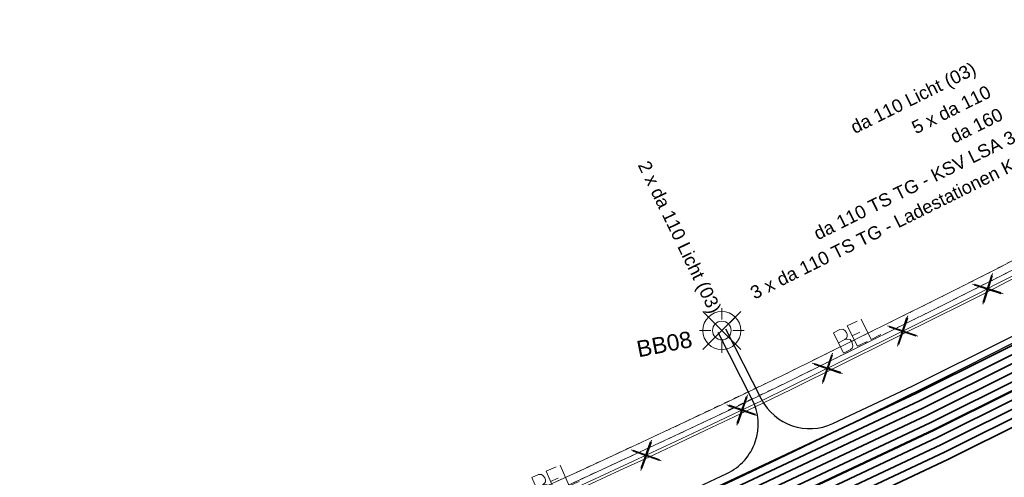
# Model space of a CAD drawing. Header units: metres. Extents: x -502 to 161, y -108 to 174.
# Tile 18 of 256: x -295.87 to -277.79, y -32.47 to -24.06. Entities that reach past the tile are written whole.
import ezdxf

# ---------------------------------------------------------------- set-up
doc = ezdxf.new("R2010")
doc.units = ezdxf.units.M
doc.header["$LTSCALE"] = 0.1
doc.linetypes.add('2-1', pattern=[0.17, 0.06, -0.025, 0.06, -0.025])
for name, color, linetype in [('BRI31-005.05-5p02-Koordinierung Lageplan 4. BA ZOB West 2022-06-15', 7, 'Continuous'), ('BRI31-005.06-5f07-Koordinierung Lageplan 4. BA ZOB Fernbusbahnh', 7, 'Continuous'), ('BRI31-005.07-5f08-Koordinierung Lageplan 4. BA Radstation - Seeterrasse 2023-05-31', 7, 'Continuous')]:
    doc.layers.add(name, color=color, linetype=linetype)
doc.styles.add('Arial', font='arial.ttf')

# ---------------------------------------------------------------- blocks, each defined once
blk = doc.blocks.new('WP_LP_1030')
at = {"color": 150, "linetype": 'Continuous', "lineweight": 9, "true_color": 0x007fff, "transparency": 33554687}
for p, q in [((0, 0.20412), (0, 0.40824)), ((0, 0.40824), (0, 0.20412)), ((-0.348452, 0.348458), (0.144332, -0.144332)), ((-0.144332, -0.144332), (0.348452, 0.348458)), ((0.144332, 0.144338), (0.348452, 0.348458)), ((-0.20412, 0), (-0.40824, 0)), ((-0.20412, 0), (-0.40824, 0)), ((0.20412, 0), (0.40824, 0)), ((-0.144332, -0.144332), (-0.348452, -0.348452)), ((-0.144332, -0.144332), (-0.348452, -0.348452)), ((0.144332, -0.144332), (0.348452, -0.348452)), ((0.144332, -0.144332), (0.348452, -0.348452)), ((0, -0.20412), (0, -0.40824)), ((0, -0.20412), (0, -0.40824))]:
    blk.add_line(p, q, dxfattribs=at)
at = {"color": 7, "linetype": 'Continuous', "lineweight": 20, "transparency": 33554687}
for radius in [0.35, 0.171323]:
    blk.add_circle((0, 0), radius, dxfattribs=at)
blk = doc.blocks.new('10011')
at = {"color": 190, "linetype": 'Continuous', "lineweight": 13, "true_color": 0x7f00ff, "transparency": 33554687}
for p, q in [((4.302568, 0.608018), (4.469535, 0.6081)), ((4.302568, 0.608018), (4.304235, 0.088154)), ((4.655568, 0.608018), (4.907582, 0.608142)), ((4.655568, 0.608018), (4.657235, 0.088154)), ((5.008568, 0.608018), (5.010235, 0.088154)), ((4.302693, 0.352595), (4.469661, 0.352677)), ((4.655694, 0.352595), (4.847467, 0.352689)), ((4.302824, 0.088154), (4.469791, 0.088236)), ((4.655824, 0.088154), (4.907837, 0.088278)), ((5.008823, 0.088154), (5.260838, 0.088278))]:
    blk.add_line(p, q, dxfattribs=at)
at = {"color": 190, "linetype": 'Continuous', "lineweight": 13, "true_color": 0x7f00ff, "transparency": 33554687, "flags": 128}
blk.add_lwpolyline([(4.469535, 0.6081), (4.530396, 0.585559), (4.557445, 0.540477), (4.569467, 0.480368), (4.566462, 0.43228), (4.546926, 0.393209), (4.513866, 0.367663), (4.469661, 0.352677), (4.531898, 0.330094), (4.573975, 0.298537), (4.585997, 0.238428), (4.581489, 0.182827), (4.567964, 0.136242), (4.52739, 0.103182), (4.469791, 0.088236)], dxfattribs=at)
blk = doc.blocks.new('1016')
at = {"color": 7, "linetype": 'Continuous', "lineweight": 9, "transparency": 33554687}
for p, q in [((0.703072, 0.277444), (1.257444, -0.276928)), ((1.257444, 0.277444), (0.703072, -0.276928))]:
    blk.add_line(p, q, dxfattribs=at)
at = {"color": 2, "linetype": 'Continuous', "lineweight": 20, "true_color": 0xffff00, "transparency": 33554687}
for p, q in [((1.212401, 0.25319), (0.727326, -0.231885)), ((0.748114, 0.25319), (1.23319, -0.231885)), ((0.727326, 0.232401), (1.212401, -0.252674)), ((1.23319, 0.232401), (0.748114, -0.252674))]:
    blk.add_line(p, q, dxfattribs=at)

msp = doc.modelspace()

# ---------------------------------------------------------------- linework, layer by layer
at = {"layer": 'BRI31-005.05-5p02-Koordinierung Lageplan 4. BA ZOB West 2022-06-15', "color": 255, "linetype": 'Continuous', "lineweight": 13, "transparency": 33554687, "flags": 128}
msp.add_lwpolyline([(-181.694, 38.893, 0.054139), (-198.436, 28.965), (-236.591, 0.344), (-264.067, -20.267), (-264.067, -20.267, -0.045833), (-278.968, -29.442), (-278.968, -29.442), (-281.731, -30.811), (-281.731, -30.811, -0.047348), (-316.383, -43.703), (-316.383, -43.703, 0.090587), (-332.98, -51.565, -0.025816), (-337.225, -54.294)], format="xyb", dxfattribs=at)
at = {"layer": 'BRI31-005.05-5p02-Koordinierung Lageplan 4. BA ZOB West 2022-06-15', "color": 3, "linetype": 'Continuous', "lineweight": 35, "true_color": 0x00ff00, "transparency": 33554687, "flags": 128}
for points in [[(-311.246, -44.722), (-303.635, -41.897), (-298.44, -39.61), (-284.995, -33.889), (-279.275, -31.193), (-270.813, -26.978, 0.095997), (-267.936, -24.775), (-267.936, -24.775, -0.065942), (-264.656, -21.936), (-264.656, -21.936, 0.025186), (-260.296, -18.745), (-255.338, -14.715, -0.005996), (-254.737, -14.238), (-254.737, -14.238, -0.059186), (-248.262, -10.355), (-248.262, -10.355, 0.078462), (-238.09, -3.711), (-238.09, -3.711, -0.100327), (-214.821, 10.085), (-214.821, 10.085), (-211.355, 9.429), (-205.872, 1.383)], [(-206.836, 1.2), (-211.889, 8.614), (-214.752, 9.156), (-214.752, 9.156, 0.099425), (-237.487, -4.379), (-237.487, -4.379, -0.078462), (-247.894, -11.176, 0.059186), (-254.186, -14.95, 0.005996), (-254.77, -15.413), (-259.729, -19.443, -0.025186), (-264.161, -22.688, 0.065942), (-267.263, -25.372, -0.095997), (-270.412, -27.784), (-278.882, -32.003), (-284.627, -34.71), (-298.083, -40.435), (-303.297, -42.731), (-310.925, -45.563), (-314.767, -47.655, 0.354166), (-315.247, -48.819), (-312.901, -56.696), (-312.901, -56.696, 0.16104), (-309.364, -61.769), (-309.364, -61.769)], [(-334.671, -54.314, 0.052535), (-330.789, -52.686, 0.033847), (-327.234, -50.409), (-327.234, -50.409, -0.085726), (-319.438, -46.484), (-319.438, -46.484), (-319.438, -46.484, -0.022981), (-317.1, -45.888), (-317.1, -45.888), (-311.335, -44.435), (-303.748, -41.619), (-298.56, -39.334), (-285.118, -33.615), (-279.406, -30.924), (-270.947, -26.71, 0.095997)], [(-270.88, -26.844), (-279.34, -31.058), (-285.056, -33.752), (-298.5, -39.472), (-303.692, -41.758), (-311.29, -44.579), (-318.172, -46.313, 0.012091), (-319.388, -46.651), (-319.388, -46.651, 0.085726), (-327.13, -50.549), (-327.13, -50.549), (-327.13, -50.549, -0.039693), (-330.726, -52.794), (-330.726, -52.794, -0.046683), (-334.649, -54.386)], [(-270.746, -27.112), (-279.21, -31.328), (-284.934, -34.026), (-298.381, -39.747), (-303.579, -42.036), (-311.201, -44.865), (-318.104, -46.606), (-318.104, -46.606, 0.01204), (-319.3, -46.938), (-319.3, -46.938), (-319.3, -46.938, 0.085726), (-326.951, -50.79), (-326.951, -50.79, -0.04835), (-330.613, -52.989, -0.038026), (-334.606, -54.529)], [(-334.584, -54.601), (-334.584, -54.601, 0.033761), (-330.557, -53.087), (-330.557, -53.087, 0.052622), (-326.862, -50.911), (-326.862, -50.911, -0.085726), (-319.257, -47.082), (-319.257, -47.082, -0.012035), (-318.068, -46.751), (-311.157, -45.009), (-303.523, -42.175), (-298.321, -39.885), (-284.872, -34.163), (-279.144, -31.463), (-270.679, -27.247, 0.095997)], [(-270.545, -27.515), (-279.013, -31.733), (-284.75, -34.437), (-298.202, -40.16), (-303.41, -42.453), (-311.05, -45.289), (-314.91, -47.392, 0.354166), (-315.534, -48.904), (-313.264, -56.528), (-313.264, -56.528, -0.235535), (-313.418, -57.408), (-313.418, -57.408, -0.167691), (-315.548, -58.874), (-316.82, -59.226)], [(-309.454, -61.889, -0.16104), (-313.045, -56.739), (-315.39, -48.861, -0.354166), (-314.838, -47.523), (-310.988, -45.426), (-303.354, -42.592), (-298.143, -40.298), (-284.688, -34.573), (-278.948, -31.868), (-270.479, -27.649)], [(-309.274, -61.649, -0.16104), (-312.757, -56.653), (-315.103, -48.775, -0.354041), (-314.695, -47.787), (-310.863, -45.7), (-303.241, -42.87), (-298.023, -40.573), (-284.565, -34.847), (-278.817, -32.138), (-270.345, -27.918)]]:
    msp.add_lwpolyline(points, format="xyb", dxfattribs=at)
at = {"layer": 'BRI31-005.06-5f07-Koordinierung Lageplan 4. BA ZOB Fernbusbahnh', "color": 7, "linetype": 'Continuous', "lineweight": 13, "transparency": 33554687, "flags": 128}
for points in [[(-337.053, -53.906), (-337.053, -53.906, 0.024076), (-333.124, -51.36), (-333.124, -51.36, -0.090571), (-316.448, -43.461, 0.047347), (-281.841, -30.587), (-279.077, -29.218, 0.045809), (-264.224, -20.071), (-198.594, 29.158, -0.054812), (-181.586, 39.217), (-181.586, 39.217, -0.038475), (-159.177, 47.336), (-159.177, 47.336, 0.039395), (-137.757, 55.141), (-137.192, 55.4), (-137.192, 55.4, 0.064343), (-127.446, 61.52), (-127.446, 61.52), (-122.571, 65.536, -0.170872), (-88.33, 78.059), (-82.282, 78.436), (-80.567, 79.709), (-70.98, 86.821), (-68.555, 87.666)], [(-336.978, -54.036), (-336.978, -54.036, 0.024076), (-333.036, -51.482), (-333.036, -51.482, -0.090571), (-316.409, -43.606), (-316.409, -43.606, 0.047348), (-281.775, -30.721), (-281.775, -30.721), (-279.011, -29.352, 0.045809), (-264.134, -20.191)]]:
    msp.add_lwpolyline(points, format="xyb", dxfattribs=at)
at = {"layer": 'BRI31-005.06-5f07-Koordinierung Lageplan 4. BA ZOB Fernbusbahnh', "color": 255, "linetype": 'Continuous', "lineweight": 9, "transparency": 33554687, "flags": 128}
msp.add_lwpolyline([(-181.694, 38.893, 0.054139), (-198.436, 28.965), (-236.591, 0.344), (-264.067, -20.267), (-264.067, -20.267, -0.045833), (-278.968, -29.442), (-278.968, -29.442), (-281.731, -30.811), (-281.731, -30.811, -0.047348), (-316.383, -43.703), (-316.383, -43.703, 0.090587), (-332.98, -51.565, -0.025816), (-337.225, -54.294)], format="xyb", dxfattribs=at)
at = {"layer": 'BRI31-005.06-5f07-Koordinierung Lageplan 4. BA ZOB Fernbusbahnh', "color": 190, "linetype": 'Continuous', "lineweight": 13, "true_color": 0x7f00ff, "transparency": 33554687, "flags": 128}
msp.add_lwpolyline([(-337.2, -54.337, 0.025831), (-332.949, -51.604, -0.090589), (-316.367, -43.75), (-316.367, -43.75, 0.047344), (-281.709, -30.856), (-281.709, -30.856), (-278.944, -29.487), (-278.944, -29.487, 0.045829), (-264.037, -20.307), (-264.037, -20.307), (-198.414, 28.918, -0.054812), (-181.463, 38.943)], format="xyb", dxfattribs=at)
at = {"layer": 'BRI31-005.06-5f07-Koordinierung Lageplan 4. BA ZOB Fernbusbahnh', "color": 3, "linetype": 'Continuous', "lineweight": 30, "true_color": 0x00ff00, "transparency": 33554687, "flags": 128}
for points in [[(-311.246, -44.722), (-303.635, -41.897), (-298.44, -39.61), (-284.995, -33.889), (-279.275, -31.193), (-270.813, -26.978, 0.095997), (-267.936, -24.775), (-267.936, -24.775, -0.065942), (-264.656, -21.936), (-264.656, -21.936, 0.025186), (-260.296, -18.745), (-255.338, -14.715, -0.005996), (-254.737, -14.238), (-254.737, -14.238, -0.059186), (-248.262, -10.355), (-248.262, -10.355, 0.078462), (-238.09, -3.711), (-238.09, -3.711, -0.100327), (-214.821, 10.085), (-214.821, 10.085), (-211.355, 9.429), (-205.872, 1.383)], [(-206.836, 1.2), (-211.889, 8.614), (-214.752, 9.156), (-214.752, 9.156, 0.099425), (-237.487, -4.379), (-237.487, -4.379, -0.078462), (-247.894, -11.176, 0.059186), (-254.186, -14.95, 0.005996), (-254.77, -15.413), (-259.729, -19.443, -0.025186), (-264.161, -22.688, 0.065942), (-267.263, -25.372, -0.095997), (-270.412, -27.784), (-278.882, -32.003), (-284.627, -34.71), (-298.083, -40.435), (-303.297, -42.731), (-310.925, -45.563), (-314.767, -47.655, 0.354166), (-315.247, -48.819), (-312.901, -56.696, 0.103821), (-310.974, -60.254)], [(-309.821, -45.313), (-303.241, -42.87), (-298.023, -40.573), (-284.565, -34.847), (-278.817, -32.138), (-270.345, -27.918), (-270.345, -27.918, 0.095997), (-267.151, -25.472), (-267.151, -25.472), (-267.151, -25.472, -0.065941), (-264.079, -22.814), (-264.079, -22.814), (-264.079, -22.814, 0.025186), (-259.634, -19.56), (-259.634, -19.56), (-254.676, -15.53, -0.005996), (-254.094, -15.069, -0.059186), (-247.832, -11.313, 0.078462), (-237.386, -4.49), (-237.386, -4.49, -0.099273), (-214.74, 9.001), (-214.74, 9.001), (-211.978, 8.478), (-206.997, 1.169)], [(-334.671, -54.314, 0.052535), (-330.789, -52.686, 0.033847), (-327.234, -50.409), (-327.234, -50.409, -0.085726), (-319.438, -46.484), (-319.438, -46.484), (-319.438, -46.484, -0.022981), (-317.1, -45.888), (-317.1, -45.888), (-311.335, -44.435), (-303.748, -41.619), (-298.56, -39.334), (-285.118, -33.615), (-279.406, -30.924), (-270.947, -26.71, 0.095997)], [(-270.88, -26.844), (-279.34, -31.058), (-285.056, -33.752), (-298.5, -39.472), (-303.692, -41.758), (-311.29, -44.579), (-318.172, -46.313, 0.012091), (-319.388, -46.651), (-319.388, -46.651, 0.085726), (-327.13, -50.549), (-327.13, -50.549), (-327.13, -50.549, -0.039693), (-330.726, -52.794), (-330.726, -52.794, -0.046683), (-334.649, -54.386)], [(-270.746, -27.112), (-279.21, -31.328), (-284.934, -34.026), (-298.381, -39.747), (-303.579, -42.036), (-311.201, -44.865), (-318.104, -46.606), (-318.104, -46.606, 0.01204), (-319.3, -46.938), (-319.3, -46.938), (-319.3, -46.938, 0.085726), (-326.951, -50.79), (-326.951, -50.79, -0.04835), (-330.613, -52.989, -0.038026), (-334.606, -54.529)], [(-334.584, -54.601), (-334.584, -54.601, 0.033761), (-330.557, -53.087), (-330.557, -53.087, 0.052622), (-326.862, -50.911), (-326.862, -50.911, -0.085726), (-319.257, -47.082), (-319.257, -47.082, -0.012035), (-318.068, -46.751), (-311.157, -45.009), (-303.523, -42.175), (-298.321, -39.885), (-284.872, -34.163), (-279.144, -31.463), (-270.679, -27.247, 0.095997)], [(-270.545, -27.515), (-279.013, -31.733), (-284.75, -34.437), (-298.202, -40.16), (-303.41, -42.453), (-311.05, -45.289), (-314.91, -47.392, 0.354166), (-315.534, -48.904), (-313.264, -56.528), (-313.264, -56.528, -0.235535), (-313.418, -57.408), (-313.418, -57.408, -0.167691), (-315.548, -58.874), (-316.82, -59.226)], [(-311.088, -60.351, -0.103821), (-313.045, -56.739), (-315.39, -48.861, -0.354166), (-314.838, -47.523), (-310.988, -45.426), (-303.354, -42.592), (-298.143, -40.298), (-284.688, -34.573), (-278.948, -31.868), (-270.479, -27.649)]]:
    msp.add_lwpolyline(points, format="xyb", dxfattribs=at)
at = {"layer": 'BRI31-005.06-5f07-Koordinierung Lageplan 4. BA ZOB Fernbusbahnh', "color": 1, "linetype": 'Continuous', "lineweight": 50, "true_color": 0xff0000, "transparency": 33554687, "flags": 128}
msp.add_lwpolyline([(-427.4, -82.95, -0.018874), (-409.249, -78.044, 0.02622), (-383.972, -70.811), (-382.148, -69.576, -0.000311), (-380.73, -69.086), (-378.526, -68.931, -0.009586), (-334.532, -54.774, 0.020339), (-332.488, -54.067, 0.013412), (-330.495, -53.224), (-330.495, -53.224, 0.052622), (-326.773, -51.031), (-326.773, -51.031), (-326.773, -51.031, -0.085726), (-319.213, -47.225), (-319.213, -47.225), (-319.213, -47.225, -0.012068), (-318.028, -46.896), (-318.028, -46.896), (-311.112, -45.152), (-303.466, -42.314), (-298.262, -40.023), (-284.811, -34.3), (-279.079, -31.598), (-270.612, -27.381)], format="xyb", dxfattribs=at)
at = {"layer": 'BRI31-005.06-5f07-Koordinierung Lageplan 4. BA ZOB Fernbusbahnh', "color": 190, "linetype": 'Continuous', "lineweight": 30, "true_color": 0x7f00ff, "transparency": 33554687, "flags": 128}
for points in [[(-282.915, -29.74), (-282.257, -31.03), (-282.257, -31.03, 0.405132), (-280.94, -31.481), (-280.94, -31.481), (-279.471, -30.789), (-275.938, -29.028, -0.401239), (-274.618, -29.438), (-273.049, -32.264)], [(-294.255, -41.616), (-295.406, -38.917, -0.414468), (-294.878, -37.605), (-285.179, -33.478), (-282.886, -32.397, 0.423354), (-282.421, -31.039), (-283.048, -29.808)]]:
    msp.add_lwpolyline(points, format="xyb", dxfattribs=at)
at = {"layer": 'BRI31-005.06-5f07-Koordinierung Lageplan 4. BA ZOB Fernbusbahnh', "color": 7, "linetype": 'Continuous', "lineweight": 30, "transparency": 33554687, "flags": 128}
msp.add_lwpolyline([(-277.432, -29.901), (-277.432, -29.901, -0.052775), (-316.093, -44.764), (-316.093, -44.764)], format="xyb", dxfattribs=at)
at = {"layer": 'BRI31-005.07-5f08-Koordinierung Lageplan 4. BA Radstation - Seeterrasse 2023-05-31', "color": 7, "linetype": '2-1', "lineweight": 13, "transparency": 33554687, "flags": 128}
for points in [[(-337.053, -53.906), (-337.053, -53.906, 0.024076), (-333.124, -51.36), (-333.124, -51.36, -0.090571), (-316.448, -43.461, 0.047347), (-281.841, -30.587), (-279.077, -29.218, 0.045809), (-264.224, -20.071), (-198.594, 29.158, -0.054812), (-181.586, 39.217), (-181.586, 39.217, -0.038475), (-159.177, 47.336), (-159.177, 47.336, 0.039395), (-137.757, 55.141), (-137.192, 55.4), (-137.192, 55.4, 0.064343), (-127.446, 61.52), (-127.446, 61.52), (-122.571, 65.536, -0.170872), (-88.33, 78.059), (-82.282, 78.436), (-80.567, 79.709), (-70.98, 86.821), (-68.555, 87.666)], [(-337.053, -53.906), (-337.053, -53.906, 0.024076), (-333.124, -51.36), (-333.124, -51.36, -0.090571), (-316.448, -43.461, 0.047347), (-281.841, -30.587), (-279.077, -29.218, 0.045809), (-264.224, -20.071), (-198.594, 29.158, -0.054812), (-181.586, 39.217), (-181.586, 39.217, -0.038475), (-159.177, 47.336), (-159.177, 47.336, 0.039395), (-137.757, 55.141), (-137.192, 55.4), (-137.192, 55.4, 0.064343), (-127.446, 61.52), (-127.446, 61.52), (-122.571, 65.536, -0.170872), (-88.33, 78.059), (-82.282, 78.436), (-80.567, 79.709), (-70.98, 86.821), (-68.555, 87.666)], [(-336.978, -54.036), (-336.978, -54.036, 0.024076), (-333.036, -51.482), (-333.036, -51.482, -0.090571), (-316.409, -43.606), (-316.409, -43.606, 0.047348), (-281.775, -30.721), (-281.775, -30.721), (-279.011, -29.352, 0.045809), (-264.134, -20.191), (-198.504, 29.038), (-198.504, 29.038, -0.054812), (-181.524, 39.08), (-181.524, 39.08, -0.038475), (-159.137, 47.192), (-159.137, 47.192, 0.039395), (-137.695, 55.004), (-137.695, 55.004), (-137.129, 55.264, 0.064344), (-127.35, 61.405), (-122.476, 65.42), (-122.476, 65.42, -0.17089), (-88.325, 77.909), (-88.325, 77.909), (-82.228, 78.289), (-80.478, 79.588), (-70.909, 86.687), (-68.561, 87.506)], [(-336.978, -54.036), (-336.978, -54.036, 0.024076), (-333.036, -51.482), (-333.036, -51.482, -0.090571), (-316.409, -43.606), (-316.409, -43.606, 0.047348), (-281.775, -30.721), (-281.775, -30.721), (-279.011, -29.352, 0.045809), (-264.134, -20.191), (-198.504, 29.038), (-198.504, 29.038, -0.054812), (-181.524, 39.08), (-181.524, 39.08, -0.038475), (-159.137, 47.192), (-159.137, 47.192, 0.039395), (-137.695, 55.004), (-137.695, 55.004), (-137.129, 55.264, 0.064344), (-127.35, 61.405), (-122.476, 65.42), (-122.476, 65.42, -0.17089), (-88.325, 77.909), (-88.325, 77.909), (-82.228, 78.289), (-80.478, 79.588), (-70.909, 86.687), (-68.561, 87.506)]]:
    msp.add_lwpolyline(points, format="xyb", dxfattribs=at)

# ---------------------------------------------------------------- block references
at = {"layer": 'BRI31-005.06-5f07-Koordinierung Lageplan 4. BA ZOB Fernbusbahnh', "color": 7, "transparency": 33554687}
for name, p, xscale, yscale, zscale, rotation in [('1016', (-277.444, -28.67), 0.75, 0.75, 0.75, 207.4008361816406), ('10011', (-283.799, -31.779), 0.800000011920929, 0.800000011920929, 0.800000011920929, 26.34687480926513), ('1016', (-279, -29.458), 0.75, 0.75, 0.75, 206.3468627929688), ('1016', (-280.382, -30.143), 0.75, 0.75, 0.75, 206.3468627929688), ('1016', (-281.947, -30.915), 0.75, 0.75, 0.75, 205.7586273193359), ('1016', (-283.706, -31.753), 0.75, 0.75, 0.75, 205.1879287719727), ('10011', (-289.436, -34.282), 0.800000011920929, 0.800000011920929, 0.800000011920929, 23.35348148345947)]:
    msp.add_blockref(name, p, dxfattribs=dict(at, xscale=xscale, yscale=yscale, zscale=zscale, rotation=rotation))
msp.add_blockref('WP_LP_1030', (-282.981, -29.774), dxfattribs=at)

# ---------------------------------------------------------------- texts
at = {"layer": 'BRI31-005.06-5f07-Koordinierung Lageplan 4. BA ZOB Fernbusbahnh', "color": 190, "true_color": 0x7f00ff, "transparency": 33554687, "attachment_point": 1, "line_spacing_factor": 0.25, "style": 'Arial'}
for s, insert, char_height, rotation in [('da 110 Licht (03)', (-280.647, -25.952), 0.24, 26.3949), ('2 x da 110 Licht (03)', (-284.312, -26.629), 0.24, 295.8761), ('BB08', (-284.568, -29.973), 0.3, 10.9801)]:
    msp.add_mtext(s, dxfattribs=dict(at, insert=insert, char_height=char_height, rotation=rotation))
at = {"layer": 'BRI31-005.06-5f07-Koordinierung Lageplan 4. BA ZOB Fernbusbahnh', "color": 251, "true_color": 0x5b5b5b, "transparency": 33554687, "char_height": 0.24, "attachment_point": 1, "rotation": 26.3949, "line_spacing_factor": 0.25, "style": 'Arial'}
for s, insert in [('5 x da 110', (-279.523, -25.956)), ('da 160', (-278.819, -26.129))]:
    msp.add_mtext(s, dxfattribs=dict(at, insert=insert))
at = {"layer": 'BRI31-005.06-5f07-Koordinierung Lageplan 4. BA ZOB Fernbusbahnh', "color": 7, "transparency": 33554687, "char_height": 0.24, "attachment_point": 1, "rotation": 26.3949, "line_spacing_factor": 0.25, "style": 'Arial'}
for s, insert in [('da 110 TS TG - KSV LSA 3', (-281.324, -27.904)), ('3 x da 110 TS TG - Ladestationen Kfz', (-282.487, -28.992)), ('3 x da 110 TS TG - Ladestationen Kfz', (-282.487, -28.992))]:
    msp.add_mtext(s, dxfattribs=dict(at, insert=insert))

doc.saveas('drawing.dxf')
